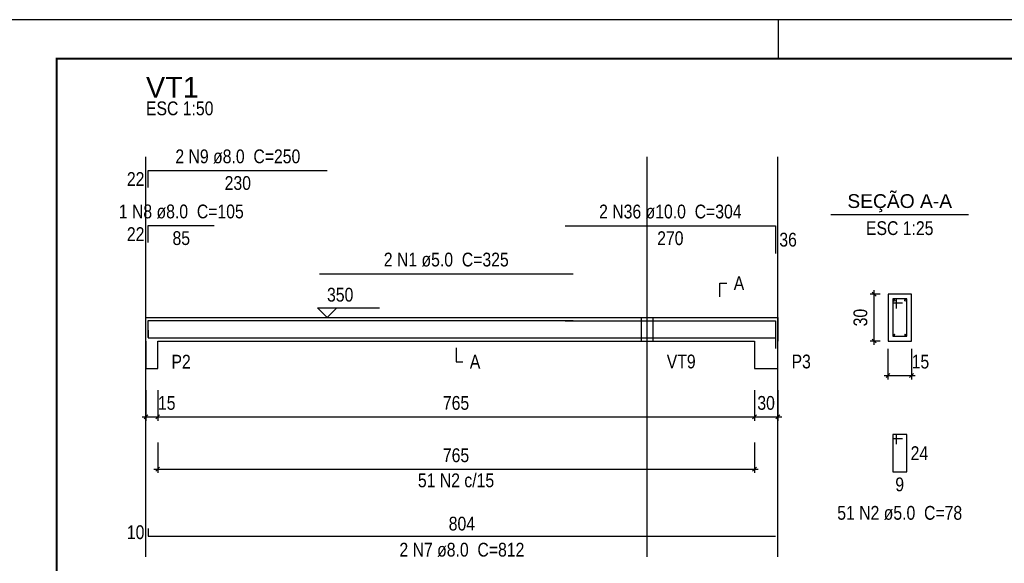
# Model space of a CAD drawing. Extents: x 1874 to 2462, y -2142 to -2023.
# Tile 69 of 74: x 2379 to 2404, y -2037 to -2023. Entities that reach past the tile are written whole.
import ezdxf

# ---------------------------------------------------------------- set-up
doc = ezdxf.new("R2010")
doc.units = 0
doc.header["$LTSCALE"] = 0.1
doc.header["$MEASUREMENT"] = 0
doc.header["$PDMODE"] = 3
doc.header["$PDSIZE"] = 0.1
doc.layers.get('0').update_dxf_attribs({"linetype": 'CONTINUOUS', "lineweight": 25})
doc.layers.get('DEFPOINTS').update_dxf_attribs({"linetype": 'CONTINUOUS', "lineweight": 25})
for name, color, linetype, lineweight in [('Descrição da armadura', 7, 'CONTINUOUS', 5), ('DT-Barras na forma', 20, 'CONTINUOUS', 30), ('DT-Barras no corte', 20, 'CONTINUOUS', 5), ('DT-Barras rebatidas', 20, 'CONTINUOUS', 30), ('DT-Cotas', 1, 'CONTINUOUS', 9), ('DT-Forma', 130, 'CONTINUOUS', 30), ('DT-Pontilhado', 3, 'CONTINUOUS', 25), ('DT-Textos', 7, 'CONTINUOUS', 25), ('DT-Título', 7, 'CONTINUOUS', 25), ('Textos armaduras', 7, 'CONTINUOUS', 5)]:
    doc.layers.add(name, color=color, linetype=linetype, lineweight=lineweight)
doc.layers.add('XX-CARIMBO', color=9, linetype='CONTINUOUS')
doc.layers.add('XX-FOLHA', color=253, linetype='CONTINUOUS')
doc.styles.add('ARIAL', font='arial.ttf')
doc.styles.add('ArialNarrow', font='ARIALN.TTF')
doc.dimstyles.new('UM_25.000000', dxfattribs={"dimtxt": 0.18, "dimasz": 0.1, "dimexe": 0.1, "dimexo": 0.2, "dimgap": 0, "dimtad": 1, "dimtih": 1, "dimtoh": 1, "dimdec": 0, "dimlfac": 25, "dimzin": 0, "dimdsep": 46, "dimtxsty": 'Standard', "dimblk": 'CLOSED', "dimblk1": 'CLOSED', "dimblk2": 'CLOSED', "dimcen": 0.09, "dimdle": 0.1, "dimadec": 0, "dimazin": 2, "dimtfac": 1, "dimtdec": 4, "dimtofl": 0, "dimtmove": 0, "dimatfit": 3, "dimldrblk": 'CLOSED', "dimfxl": 1, "dimtolj": 1, "dimarcsym": 0})
doc.dimstyles.new('UM_50.000000', dxfattribs={"dimtxt": 0.18, "dimasz": 0.1, "dimexe": 0.1, "dimexo": 0.2, "dimgap": 0, "dimtad": 1, "dimtih": 1, "dimtoh": 1, "dimdec": 1, "dimlfac": 50, "dimzin": 0, "dimdsep": 46, "dimtxsty": 'Standard', "dimblk": 'CLOSED', "dimblk1": 'CLOSED', "dimblk2": 'CLOSED', "dimcen": 0.09, "dimdle": 0.1, "dimadec": 1, "dimazin": 2, "dimtfac": 1, "dimtdec": 4, "dimtofl": 0, "dimtmove": 0, "dimatfit": 3, "dimldrblk": 'CLOSED', "dimfxl": 1, "dimtolj": 1, "dimarcsym": 0})

# ---------------------------------------------------------------- blocks, each defined once
blk = doc.blocks.new('_OBLIQUE')
at = {"color": 0, "linetype": 'ByBlock', "lineweight": -2}
blk.add_line((-0.5, -0.5), (0.5, 0.5), dxfattribs=at)
blk = doc.blocks.new('*D4298')
at = {"layer": 'DEFPOINTS', "color": 0, "transparency": 16777216}
for p in [(2382.454, -2032.539), (2382.754, -2032.539), (2382.754, -2033.422)]:
    blk.add_point(p, dxfattribs=at)
at = {"layer": 'DT-Cotas', "color": 0, "lineweight": -2, "transparency": 16777216}
for p, q in [((2382.454, -2032.739), (2382.454, -2033.522)), ((2382.754, -2032.739), (2382.754, -2033.522)), ((2382.354, -2033.422), (2382.854, -2033.422))]:
    blk.add_line(p, q, dxfattribs=at)
at = {"layer": 'DT-Cotas', "color": 0, "lineweight": -2, "transparency": 16777216, "xscale": 0.1, "yscale": 0.1, "zscale": 0.1, "rotation": 180}
blk.add_blockref('_OBLIQUE', (2382.454, -2033.422), dxfattribs=at)
at = {"layer": 'DT-Cotas', "color": 0, "lineweight": -2, "transparency": 16777216, "xscale": 0.1, "yscale": 0.1, "zscale": 0.1}
blk.add_blockref('_OBLIQUE', (2382.754, -2033.422), dxfattribs=at)
at = {"layer": 'DT-Cotas', "transparency": 16777216, "insert": (2382.986, -2033.069), "char_height": 0.353, "attachment_point": 5, "rotation": 0.0057, "style": 'ArialNarrow'}
blk.add_mtext('\\A1;15', dxfattribs=at)
blk = doc.blocks.new('*D4299')
at = {"layer": 'DEFPOINTS', "color": 0, "transparency": 16777216}
for p in [(2382.754, -2032.539), (2398.054, -2032.539), (2398.054, -2033.422)]:
    blk.add_point(p, dxfattribs=at)
at = {"layer": 'DT-Cotas', "color": 0, "lineweight": -2, "transparency": 16777216}
for p, q in [((2382.754, -2032.739), (2382.754, -2033.522)), ((2398.054, -2032.739), (2398.054, -2033.522)), ((2382.654, -2033.422), (2398.154, -2033.422))]:
    blk.add_line(p, q, dxfattribs=at)
at = {"layer": 'DT-Cotas', "color": 0, "lineweight": -2, "transparency": 16777216, "xscale": 0.1, "yscale": 0.1, "zscale": 0.1, "rotation": 180}
blk.add_blockref('_OBLIQUE', (2382.754, -2033.422), dxfattribs=at)
at = {"layer": 'DT-Cotas', "color": 0, "lineweight": -2, "transparency": 16777216, "xscale": 0.1, "yscale": 0.1, "zscale": 0.1}
blk.add_blockref('_OBLIQUE', (2398.054, -2033.422), dxfattribs=at)
at = {"layer": 'DT-Cotas', "transparency": 16777216, "insert": (2390.404, -2033.069), "char_height": 0.353, "attachment_point": 5, "rotation": 0.0057, "style": 'ArialNarrow'}
blk.add_mtext('\\A1;765', dxfattribs=at)
blk = doc.blocks.new('*D4300')
at = {"layer": 'DEFPOINTS', "color": 0, "transparency": 16777216}
for p in [(2398.054, -2032.539), (2398.654, -2032.539), (2398.654, -2033.422)]:
    blk.add_point(p, dxfattribs=at)
at = {"layer": 'DT-Cotas', "color": 0, "lineweight": -2, "transparency": 16777216}
for p, q in [((2398.054, -2032.739), (2398.054, -2033.522)), ((2398.654, -2032.739), (2398.654, -2033.522)), ((2397.954, -2033.422), (2398.754, -2033.422))]:
    blk.add_line(p, q, dxfattribs=at)
at = {"layer": 'DT-Cotas', "color": 0, "lineweight": -2, "transparency": 16777216, "xscale": 0.1, "yscale": 0.1, "zscale": 0.1, "rotation": 180}
blk.add_blockref('_OBLIQUE', (2398.054, -2033.422), dxfattribs=at)
at = {"layer": 'DT-Cotas', "color": 0, "lineweight": -2, "transparency": 16777216, "xscale": 0.1, "yscale": 0.1, "zscale": 0.1}
blk.add_blockref('_OBLIQUE', (2398.654, -2033.422), dxfattribs=at)
at = {"layer": 'DT-Cotas', "transparency": 16777216, "insert": (2398.354, -2033.069), "char_height": 0.353, "attachment_point": 5, "rotation": 0.0057, "style": 'ArialNarrow'}
blk.add_mtext('\\A1;30', dxfattribs=at)
blk = doc.blocks.new('*D4301')
at = {"layer": 'DEFPOINTS', "color": 0, "transparency": 16777216}
for p in [(2401.127, -2030.28), (2401.48, -2030.28), (2401.48, -2031.48)]:
    blk.add_point(p, dxfattribs=at)
at = {"layer": 'DT-Cotas', "color": 0, "lineweight": -2, "transparency": 16777216}
for p, q in [((2401.28, -2030.28), (2401.027, -2030.28)), ((2401.127, -2031.58), (2401.127, -2030.18)), ((2401.28, -2031.48), (2401.027, -2031.48))]:
    blk.add_line(p, q, dxfattribs=at)
at = {"layer": 'DT-Cotas', "color": 0, "lineweight": -2, "transparency": 16777216, "xscale": 0.1, "yscale": 0.1, "zscale": 0.1}
for p, rotation in [((2401.127, -2030.28), 90), ((2401.127, -2031.48), 270)]:
    blk.add_blockref('_OBLIQUE', p, dxfattribs=dict(at, rotation=rotation))
at = {"layer": 'DT-Cotas', "transparency": 16777216, "insert": (2400.774, -2030.88), "char_height": 0.353, "attachment_point": 5, "rotation": 90, "style": 'ArialNarrow'}
blk.add_mtext('\\A1;30', dxfattribs=at)
blk = doc.blocks.new('*D4302')
at = {"layer": 'DEFPOINTS', "color": 0, "transparency": 16777216}
for p in [(2401.48, -2031.48), (2402.08, -2031.48), (2402.08, -2032.363)]:
    blk.add_point(p, dxfattribs=at)
at = {"layer": 'DT-Cotas', "color": 0, "lineweight": -2, "transparency": 16777216}
for p, q in [((2401.48, -2031.68), (2401.48, -2032.463)), ((2402.08, -2031.68), (2402.08, -2032.463)), ((2401.38, -2032.363), (2402.18, -2032.363))]:
    blk.add_line(p, q, dxfattribs=at)
at = {"layer": 'DT-Cotas', "color": 0, "lineweight": -2, "transparency": 16777216, "xscale": 0.1, "yscale": 0.1, "zscale": 0.1, "rotation": 180}
blk.add_blockref('_OBLIQUE', (2401.48, -2032.363), dxfattribs=at)
at = {"layer": 'DT-Cotas', "color": 0, "lineweight": -2, "transparency": 16777216, "xscale": 0.1, "yscale": 0.1, "zscale": 0.1}
blk.add_blockref('_OBLIQUE', (2402.08, -2032.363), dxfattribs=at)
at = {"layer": 'DT-Cotas', "transparency": 16777216, "insert": (2402.312, -2032.01), "char_height": 0.353, "attachment_point": 5, "rotation": 0.0057, "style": 'ArialNarrow'}
blk.add_mtext('\\A1;15', dxfattribs=at)
blk = doc.blocks.new('*D4303')
at = {"layer": 'DEFPOINTS', "color": 0, "transparency": 16777216}
for p in [(2382.754, -2033.881), (2398.054, -2033.881), (2398.054, -2034.763)]:
    blk.add_point(p, dxfattribs=at)
at = {"layer": 'DT-Cotas', "color": 0, "lineweight": -2, "transparency": 16777216}
for p, q in [((2382.754, -2034.081), (2382.754, -2034.863)), ((2398.054, -2034.081), (2398.054, -2034.863)), ((2382.654, -2034.763), (2398.154, -2034.763))]:
    blk.add_line(p, q, dxfattribs=at)
at = {"layer": 'DT-Cotas', "color": 0, "lineweight": -2, "transparency": 16777216, "xscale": 0.1, "yscale": 0.1, "zscale": 0.1, "rotation": 180}
blk.add_blockref('_OBLIQUE', (2382.754, -2034.763), dxfattribs=at)
at = {"layer": 'DT-Cotas', "color": 0, "lineweight": -2, "transparency": 16777216, "xscale": 0.1, "yscale": 0.1, "zscale": 0.1}
blk.add_blockref('_OBLIQUE', (2398.054, -2034.763), dxfattribs=at)
at = {"layer": 'DT-Cotas', "transparency": 16777216, "insert": (2390.404, -2034.41), "char_height": 0.353, "attachment_point": 5, "rotation": 0.0057, "style": 'ArialNarrow'}
blk.add_mtext('\\A1;765', dxfattribs=at)
blk = doc.blocks.new('Aprovacao A-1_SC')
at = {"layer": 'XX-CARIMBO', "ltscale": 0.5}
blk.add_line((840, 594), (0, 594), dxfattribs=at)
at = {"layer": 'XX-FOLHA'}
blk.add_line((25, 594), (15, 594), dxfattribs=at)
at = {"layer": 'XX-FOLHA', "ltscale": 0.5}
blk.add_line((210, 594), (210, 584), dxfattribs=at)
blk.add_line((210, 594), (210, 584), dxfattribs=at)
at = {"layer": 'XX-FOLHA', "ltscale": 0.5, "const_width": 0.5}
blk.add_lwpolyline([(25, 584), (25, 10), (830, 10), (830, 584), (25, 584)], dxfattribs=at)

msp = doc.modelspace()

# ---------------------------------------------------------------- linework, layer by layer
at = {"layer": 'DT-Barras na forma'}
for p, q in [((2401.7001, -2030.4002), (2401.6001, -2030.4002)), ((2401.6001, -2030.4002), (2401.6001, -2031.3602)), ((2401.9601, -2030.4002), (2401.6001, -2030.4002)), ((2401.6001, -2030.4002), (2401.6001, -2030.5002)), ((2401.6001, -2030.5002), (2401.8501, -2030.5002)), ((2401.7001, -2030.6502), (2401.7001, -2030.4002)), ((2401.9601, -2031.3602), (2401.9601, -2030.4002)), ((2401.6001, -2031.3602), (2401.9601, -2031.3602))]:
    msp.add_line(p, q, dxfattribs=at)
for points in [[(2382.5137, -2031.394), (2382.5137, -2030.9582), (2384.2037, -2030.9582)], [(2382.5137, -2031.394), (2382.5137, -2030.9582), (2387.1037, -2030.9582)], [(2386.9037, -2030.9552), (2393.4037, -2030.9552)], [(2393.2037, -2030.9602), (2398.5937, -2030.9602), (2398.5937, -2031.6759)], [(2382.5137, -2031.2022), (2382.5137, -2031.4022), (2398.5937, -2031.4022)]]:
    msp.add_lwpolyline(points, dxfattribs=at)
at = {"layer": 'DT-Barras no corte'}
for centre, radius in [((2401.6401, -2030.4402), 0.02), ((2401.9201, -2030.4402), 0.02), ((2401.6361, -2031.3242), 0.016), ((2401.9241, -2031.3242), 0.016)]:
    msp.add_circle(centre, radius, dxfattribs=at)
at = {"layer": 'DT-Barras rebatidas'}
for p, q in [((2382.5137, -2027.5463), (2382.5137, -2027.1105)), ((2382.5137, -2027.1105), (2387.1037, -2027.1105)), ((2382.5137, -2028.9583), (2382.5137, -2028.5225)), ((2382.5137, -2028.5225), (2384.2037, -2028.5225)), ((2393.2037, -2028.5245), (2398.5937, -2028.5245)), ((2398.5937, -2028.5245), (2398.5937, -2029.2402)), ((2386.9037, -2029.755), (2393.4037, -2029.755)), ((2401.7001, -2033.8747), (2401.6001, -2033.8747)), ((2401.6001, -2033.8747), (2401.6001, -2034.8347)), ((2401.9601, -2033.8747), (2401.6001, -2033.8747)), ((2401.6001, -2033.8747), (2401.6001, -2033.9747)), ((2401.6001, -2033.9747), (2401.8501, -2033.9747)), ((2401.7001, -2034.1247), (2401.7001, -2033.8747)), ((2401.9601, -2034.8347), (2401.9601, -2033.8747)), ((2401.6001, -2034.8347), (2401.9601, -2034.8347)), ((2382.5137, -2036.2854), (2382.5137, -2036.4854)), ((2382.5137, -2036.4854), (2398.5937, -2036.4854))]:
    msp.add_line(p, q, dxfattribs=at)
at = {"layer": 'DT-Forma'}
for p, q in [((2402.0801, -2030.2802), (2401.4801, -2030.2802)), ((2401.4801, -2030.2802), (2401.4801, -2031.4802)), ((2402.0801, -2031.4802), (2402.0801, -2030.2802)), ((2382.4537, -2030.8802), (2382.7537, -2030.8802)), ((2382.7537, -2030.8802), (2395.1537, -2030.8802)), ((2395.1537, -2030.8802), (2395.4537, -2030.8802)), ((2395.4537, -2030.8802), (2398.0537, -2030.8802)), ((2398.0537, -2030.8802), (2398.6537, -2030.8802)), ((2382.4537, -2031.4802), (2382.4537, -2032.1862)), ((2382.7537, -2032.1862), (2382.7537, -2031.4802)), ((2382.7537, -2031.4802), (2395.1537, -2031.4802)), ((2395.1537, -2031.4802), (2395.4537, -2031.4802)), ((2395.4537, -2031.4802), (2398.0537, -2031.4802)), ((2398.0537, -2031.4802), (2398.0537, -2032.1862)), ((2398.6537, -2032.1862), (2398.6537, -2031.4802)), ((2401.4801, -2031.4802), (2402.0801, -2031.4802)), ((2382.4537, -2032.1862), (2382.7537, -2032.1862)), ((2398.0537, -2032.1862), (2398.6537, -2032.1862))]:
    msp.add_line(p, q, dxfattribs=at)
at = {"layer": 'DT-Forma', "linetype": 'Continuous'}
for p, q in [((2382.4537, -2031.4802), (2382.4537, -2030.8802)), ((2398.6537, -2030.8802), (2398.6537, -2031.4802))]:
    msp.add_line(p, q, dxfattribs=at)
at = {"layer": 'DT-Pontilhado', "ltscale": 0.05}
for p, q in [((2382.4537, -2037.0149), (2382.4537, -2026.7575)), ((2395.3037, -2037.0149), (2395.3037, -2026.7575)), ((2398.6537, -2037.0149), (2398.6537, -2026.7575)), ((2395.1537, -2030.8802), (2395.1537, -2031.4802)), ((2395.4537, -2030.8802), (2395.4537, -2031.4802))]:
    msp.add_line(p, q, dxfattribs=at)
at = {"layer": 'DT-Textos'}
msp.add_line((2400.0151, -2028.2387), (2403.5451, -2028.2387), dxfattribs=at)
for points in [[(2397.1712, -2030.3507), (2397.1712, -2029.9977), (2397.3477, -2029.9977)], [(2387.3437, -2030.6331), (2387.0966, -2030.8802), (2386.8495, -2030.6331), (2388.438, -2030.6331)], [(2390.4037, -2031.6567), (2390.4037, -2032.0097), (2390.5802, -2032.0097)]]:
    msp.add_lwpolyline(points, dxfattribs=at)

# ---------------------------------------------------------------- block references
at = {"xscale": 0.1, "yscale": 0.1, "zscale": 0.1}
msp.add_blockref('Aprovacao A-1_SC', (2377.665, -2082.645), dxfattribs=at)

# ---------------------------------------------------------------- texts
at = {"layer": 'Descrição da armadura', "char_height": 0.353, "attachment_point": 8, "line_spacing_factor": 0.9, "style": 'ArialNarrow'}
for s, insert, width in [('2 N9 ø8.0  C=250', (2384.8092, -2026.9336), 6.7776), ('1 N8 ø8.0  C=105', (2383.3592, -2028.3456), 6.7776), ('2 N36 ø10.0  C=304', (2395.8992, -2028.3476), 7.6248), ('2 N1 ø5.0  C=325', (2390.1532, -2029.5786), 6.7776), ('51 N2 c/15', (2390.4037, -2035.2326), 4.236), ('51 N2 ø5.0  C=78', (2401.7802, -2036.0706), 6.7776), ('2 N7 ø8.0  C=812', (2390.5542, -2037.0146), 6.7776)]:
    msp.add_mtext(s, dxfattribs=dict(at, insert=insert, width=width))
at = {"layer": 'DT-Textos', "char_height": 0.353, "line_spacing_factor": 0.798}
for s, insert, width, attachment_point, style in [('ESC 1:50', (2382.4532, -2025.6986), 3.3888, 7, 'ArialNarrow'), ('SEÇÃO A-A', (2401.7802, -2028.1791), 3.8124, 8, 'ARIAL'), ('ESC 1:25', (2401.7802, -2028.7686), 3.3888, 8, 'ArialNarrow'), ('A', (2397.5242, -2030.1746), 0.4236, 7, 'ArialNarrow'), ('350', (2387.0962, -2030.4746), 1.2708, 7, 'ArialNarrow'), ('P2', (2383.1072, -2032.1866), 0.8472, 7, 'ArialNarrow'), ('A', (2390.7572, -2032.1866), 0.4236, 7, 'ArialNarrow'), ('VT9', (2395.8062, -2032.1866), 1.2708, 7, 'ArialNarrow'), ('P3', (2399.0072, -2032.1866), 0.8472, 7, 'ArialNarrow')]:
    msp.add_mtext(s, dxfattribs=dict(at, insert=insert, width=width, attachment_point=attachment_point, style=style))
at = {"layer": 'DT-Título', "insert": (2382.4532, -2025.2394), "char_height": 0.5295, "width": 1.9062, "attachment_point": 7, "line_spacing_factor": 0.798, "style": 'ARIAL'}
msp.add_mtext('VT1', dxfattribs=at)
at = {"layer": 'Textos armaduras', "char_height": 0.353, "line_spacing_factor": 0.9, "style": 'ArialNarrow'}
for s, insert, width, attachment_point in [('22', (2382.4137, -2027.5049), 1.2472, 9), ('230', (2384.8087, -2027.2544), 1.6708, 2), ('22', (2382.4137, -2028.9169), 1.2472, 9), ('85', (2383.3587, -2028.6664), 1.2472, 2), ('270', (2395.8987, -2028.6684), 1.6708, 2), ('36', (2398.6937, -2028.7059), 1.2472, 1), ('24', (2402.0601, -2034.1782), 1.2472, 1), ('9', (2401.7801, -2034.9786), 0.8236, 2), ('804', (2390.5537, -2036.3415), 1.6708, 8), ('10', (2382.4137, -2036.5619), 1.2472, 9)]:
    msp.add_mtext(s, dxfattribs=dict(at, insert=insert, width=width, attachment_point=attachment_point))

# ---------------------------------------------------------------- dimensions: what is measured, and where the dimension line sits
at = {"layer": 'DT-Cotas'}
dim = msp.add_linear_dim(base=(2401.1271, -2030.2802), p1=(2401.4801, -2031.4802), p2=(2401.4801, -2030.2802), angle=90, dimstyle='UM_25.000000', override={"dimtxt": 0.353, "dimasz": 0.1, "dimexe": 0.1, "dimexo": 0.2, "dimtad": 1, "dimtih": 0, "dimtoh": 0, "dimdec": 1, "dimlfac": 25, "dimzin": 8, "dimtxsty": 'ArialNarrow', "dimblk": 'OBLIQUE', "dimblk1": 'OBLIQUE', "dimblk2": 'OBLIQUE', "dimsah": 1, "dimdle": 0.1, "dimse1": 0, "dimse2": 0, "dimclrt": 256, "dimadec": 1, "dimazin": 3, "dimtmove": 2, "dimldrblk": 'OBLIQUE'}, dxfattribs=at)
dim.commit()
dim.dimension.update_dxf_attribs({"geometry": '*D4301', "text_midpoint": (2400.7741, -2030.8802), "dimtype": 160, "text_rotation": 90})
for base, p1, p2, dimstyle, override, picture, middle in [((2402.0801, -2032.3627), (2401.4801, -2031.4802), (2402.0801, -2031.4802), 'UM_25.000000', {"dimtxt": 0.353, "dimasz": 0.1, "dimexe": 0.1, "dimexo": 0.2, "dimtad": 1, "dimtih": 0, "dimtoh": 0, "dimdec": 1, "dimlfac": 25, "dimzin": 8, "dimtxsty": 'ArialNarrow', "dimblk": 'OBLIQUE', "dimblk1": 'OBLIQUE', "dimblk2": 'OBLIQUE', "dimsah": 1, "dimdle": 0.1, "dimse1": 0, "dimse2": 0, "dimclrt": 256, "dimadec": 1, "dimazin": 3, "dimtmove": 2, "dimldrblk": 'OBLIQUE'}, '*D4302', (2402.3119, -2032.0097)), ((2382.7537, -2033.4217), (2382.4537, -2032.5392), (2382.7537, -2032.5392), 'UM_50.000000', {"dimtxt": 0.353, "dimasz": 0.1, "dimexe": 0.1, "dimexo": 0.2, "dimtad": 1, "dimtih": 0, "dimtoh": 0, "dimdec": 1, "dimlfac": 50, "dimzin": 8, "dimtxsty": 'ArialNarrow', "dimblk": 'OBLIQUE', "dimblk1": 'OBLIQUE', "dimblk2": 'OBLIQUE', "dimsah": 1, "dimdle": 0.1, "dimse1": 0, "dimse2": 0, "dimclrt": 256, "dimadec": 1, "dimazin": 3, "dimtmove": 2, "dimldrblk": 'OBLIQUE'}, '*D4298', (2382.9855, -2033.0687)), ((2398.0537, -2033.4217), (2382.7537, -2032.5392), (2398.0537, -2032.5392), 'UM_50.000000', {"dimtxt": 0.353, "dimasz": 0.1, "dimexe": 0.1, "dimexo": 0.2, "dimtad": 1, "dimtih": 0, "dimtoh": 0, "dimdec": 1, "dimlfac": 50, "dimzin": 8, "dimtxsty": 'ArialNarrow', "dimblk": 'OBLIQUE', "dimblk1": 'OBLIQUE', "dimblk2": 'OBLIQUE', "dimsah": 1, "dimdle": 0.1, "dimse1": 0, "dimse2": 0, "dimclrt": 256, "dimadec": 1, "dimazin": 3, "dimtmove": 2, "dimldrblk": 'OBLIQUE'}, '*D4299', (2390.4037, -2033.0687)), ((2398.6537, -2033.4217), (2398.0537, -2032.5392), (2398.6537, -2032.5392), 'UM_50.000000', {"dimtxt": 0.353, "dimasz": 0.1, "dimexe": 0.1, "dimexo": 0.2, "dimtad": 1, "dimtih": 0, "dimtoh": 0, "dimdec": 1, "dimlfac": 50, "dimzin": 8, "dimtxsty": 'ArialNarrow', "dimblk": 'OBLIQUE', "dimblk1": 'OBLIQUE', "dimblk2": 'OBLIQUE', "dimsah": 1, "dimdle": 0.1, "dimse1": 0, "dimse2": 0, "dimclrt": 256, "dimadec": 1, "dimazin": 3, "dimtmove": 2, "dimldrblk": 'OBLIQUE'}, '*D4300', (2398.3537, -2033.0687)), ((2398.0537, -2034.7631), (2382.7537, -2033.8806), (2398.0537, -2033.8806), 'UM_50.000000', {"dimtxt": 0.353, "dimasz": 0.1, "dimexe": 0.1, "dimexo": 0.2, "dimtad": 1, "dimtih": 0, "dimtoh": 0, "dimdec": 1, "dimlfac": 50, "dimzin": 8, "dimtxsty": 'ArialNarrow', "dimblk": 'OBLIQUE', "dimblk1": 'OBLIQUE', "dimblk2": 'OBLIQUE', "dimsah": 1, "dimdle": 0.1, "dimse1": 0, "dimse2": 0, "dimclrt": 256, "dimadec": 1, "dimazin": 3, "dimtmove": 2, "dimldrblk": 'OBLIQUE'}, '*D4303', (2390.4037, -2034.4101))]:
    dim = msp.add_linear_dim(base=base, p1=p1, p2=p2, dimstyle=dimstyle, override=override, dxfattribs=at)
    dim.commit()
    dim.dimension.update_dxf_attribs({"geometry": picture, "text_midpoint": middle, "dimtype": 160, "text_rotation": 0.00573})

doc.saveas('drawing.dxf')
